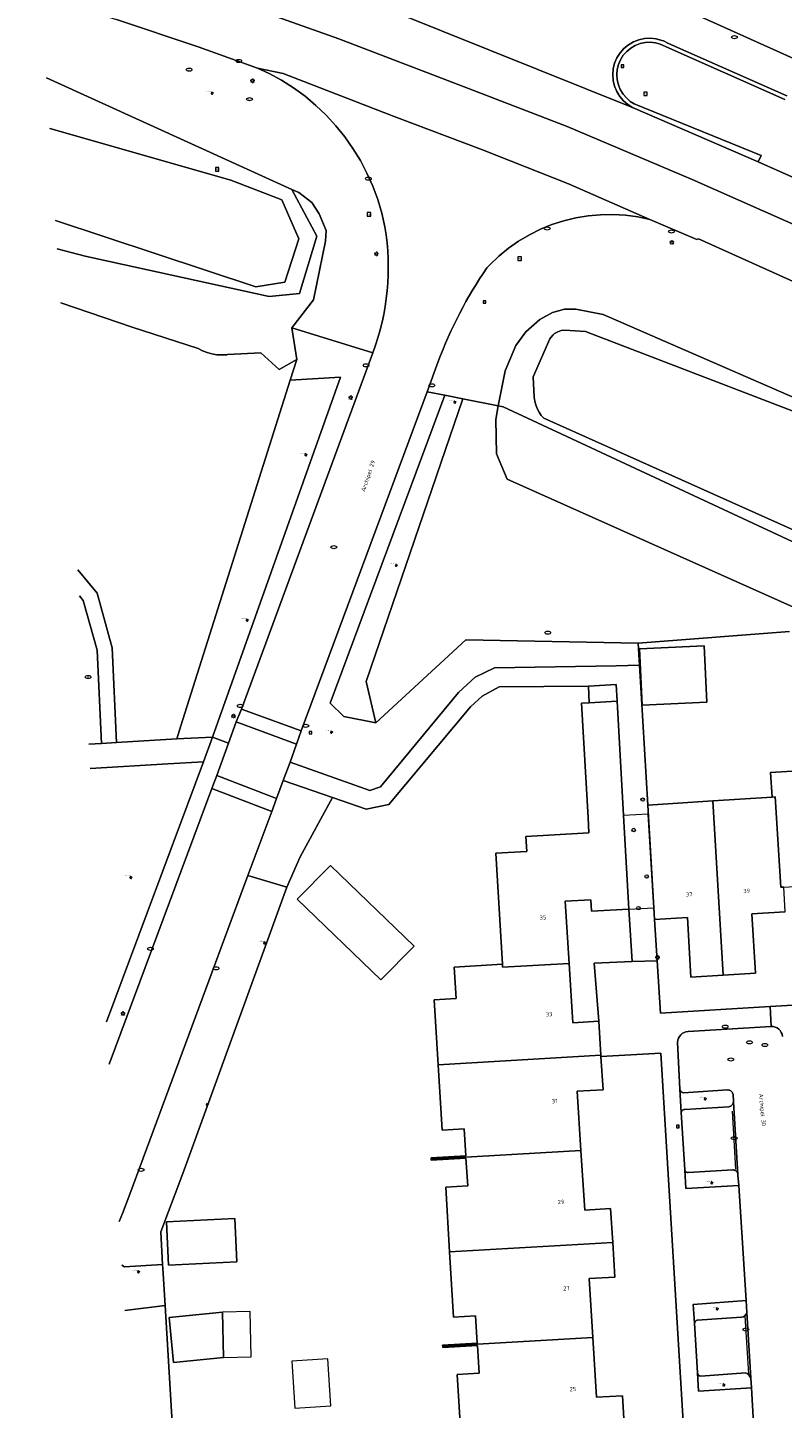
# Model space of a CAD drawing. Header units: metres. Extents: x 162098 to 162858, y 502351 to 503184.
# Tile 11 of 94: x 162127 to 162192, y 502534 to 502653. Entities that reach past the tile are written whole.
import ezdxf
from ezdxf.enums import TextEntityAlignment as Align

# ---------------------------------------------------------------- set-up
doc = ezdxf.new("R2010")
doc.units = ezdxf.units.M
doc.linetypes.add('RI-HWA-SO', pattern=[7.4, 5, -2.4])
for name, color, linetype, lineweight in [('B-PV-GK-BESCHOEIING-G', 252, 'GK-BESCHOEIING-SO', 13), ('B-PV-IE-MEUBILAIR-S', 252, 'Continuous', 13), ('B-PV-OG-BEBOUWING-GV', 7, 'Continuous', 18), ('B-PV-OG-BEBOUWING-T18', 7, 'Continuous', 18), ('B-PV-OG-BEBOUWING_LUIFEL-GV', 7, 'Continuous', 18), ('B-PV-OG-BEBOUWING_OVERBOUWING-GV', 7, 'Continuous', 18), ('B-PV-OG-TERREIN_BEGROEID-GV', 7, 'Continuous', 13), ('B-PV-OG-TERREIN_ERF-GV', 252, 'Continuous', 13), ('B-PV-OG-TOPOGRAFIE-T18', 7, 'Continuous', 18), ('B-PV-OG-WEG-GV', 252, 'Continuous', 13), ('B-PV-VH-GESLOTENVERHARDING_ASFALT-GV', 252, 'Continuous', 13), ('B-PV-VH-HALFVERHARDING-GV', 252, 'Continuous', 13), ('B-PV-VH-OPENVERHARDING_BETONSTRAATSTEEN-GV', 252, 'Continuous', 13), ('B-PV-VH-OPENVERHARDING_TEGEL-GV', 252, 'Continuous', 13)]:
    doc.layers.add(name, color=color, linetype=linetype, lineweight=lineweight)
for name, color, linetype, lineweight, true_color in [('B-PV-GR-BEPLANTING_CULTUUR_BOSPLANTSOEN-GV', 7, 'Continuous', 13, 0x99cc00), ('B-PV-GR-BEPLANTING_CULTUUR_HEESTERS-GV', 7, 'Continuous', 13, 0x99cc00), ('B-PV-GR-BEPLANTING_CULTUUR_ROOS-GV', 7, 'Continuous', 18, 0x99cc00), ('B-PV-GR-BOOM-S', 7, 'Continuous', 13, 0x4c9900), ('B-PV-OG-WATER_GRACHT-GV', 7, 'Continuous', 13, 0x007299), ('B-PV-RI-HWA_GOOT_MOLGOOT-G', 150, 'RI-HWA-SO', 18, 0x007fff)]:
    doc.layers.add(name, color=color, linetype=linetype, lineweight=lineweight, true_color=true_color)
doc.styles.add('NLCS-ISO', font='NLCS-ISO.ttf')
doc.styles.add('NLCS-ISO-M200-T18', font='NLCS-ISO.ttf', dxfattribs={"height": 1.8})
doc.linetypes.add('GK-BESCHOEIING-SO', pattern='A,18,-3,[1,NLCS.SHX,S=0.6,R=0,X=0,Y=0],-3', length=24)

# ---------------------------------------------------------------- blocks, each defined once
blk = doc.blocks.new('SIE-MEUBILAIR_BORD_VERKEER-SO')
blk.add_lwpolyline([(-0.5625, -0.5625), (0.5625, -0.5625), (0.5625, 0.5625), (-0.5625, 0.5625)], close=True)
at = {"style": 'NLCS-ISO'}
blk.add_text('vb', height=0.75, dxfattribs=at).set_placement((0, 0), align=Align.MIDDLE_CENTER)
blk = doc.blocks.new('SIE-MEUBILAIR_BORD_LOCATIEPAAL-SO')
blk.add_lwpolyline([(-0.75, -0.75), (0.75, -0.75), (0.75, 0.75), (-0.75, 0.75)], close=True)
at = {"style": 'NLCS-ISO'}
blk.add_text('lp', height=0.75, dxfattribs=at).set_placement((0.01, 0.12), align=Align.MIDDLE_CENTER)
blk = doc.blocks.new('SIE-MEUBILAIR_BORD_RECLAME-SO')
blk.add_lwpolyline([(-0.75, -0.75), (0.75, -0.75), (0.75, 0.75), (-0.75, 0.75)], close=True)
at = {"style": 'NLCS-ISO'}
blk.add_text('rb', height=0.75, dxfattribs=at).set_placement((0, 0), align=Align.MIDDLE_CENTER)
blk = doc.blocks.new('SIE-MEUBILAIR_PAAL_AFSLUITPAAL-SO')
blk.add_circle((0, 0), 0.75)
at = {"style": 'NLCS-ISO'}
blk.add_text('af', height=0.75, dxfattribs=at).set_placement((0, 0.05), align=Align.MIDDLE_CENTER)
blk = doc.blocks.new('SIE-MEUBILAIR_PAAL_LICHTMAST-SO')
for points in [[(-0.62, 0), (-1, 0)], [(-0.71, 0.71), (-0.44, 0.44)], [(0, 1), (0, 0.62)], [(0.44, 0.44), (0.71, 0.71)], [(1, 0), (0.62, 0)], [(-0.71, -0.71), (-0.44, -0.44)], [(0, -0.62), (0, -1)], [(0.44, -0.44), (0.71, -0.71)]]:
    blk.add_lwpolyline(points)
blk.add_circle((0, 0), 0.5)
blk = doc.blocks.new('SIE-MEUBILAIR_PUT_RIOOLPUT-SO')
blk.add_ellipse((0, 0), major_axis=(1.25, 0), ratio=0.54)
blk = doc.blocks.new('SIE-MEUBILAIR_PUT_KOLK-SO')
blk.add_ellipse((0, 0), major_axis=(1.25, 0), ratio=0.54)
blk = doc.blocks.new('SIE-MEUBILAIR_PUT_DRAINAGEPUT-SO')
blk.add_ellipse((0, 0), major_axis=(1.25, 0), ratio=0.54)
at = {"style": 'NLCS-ISO'}
blk.add_text('dr', height=0.75, dxfattribs=at).set_placement((0.03, 0), align=Align.MIDDLE_CENTER)
blk = doc.blocks.new('SIE-MEUBILAIR_PUT_BRANDKRAAN-SO')
blk.add_ellipse((0, 0), major_axis=(1.25, 0), ratio=0.54)
blk = doc.blocks.new('SIE-MEUBILAIR_PUT_WATERLEIDINGPUT-SO')
blk.add_ellipse((0, 0), major_axis=(1.25, 0), ratio=0.54)
at = {"style": 'NLCS-ISO'}
blk.add_text('wl', height=0.75, dxfattribs=at).set_placement((-0.14, 0), align=Align.MIDDLE_CENTER)
blk = doc.blocks.new('SGR-BOOM_GBKN-SO')
for centre, start, end in [((-0.25, -0.1), 67.12443, 157.12443), ((-0.1, 0.25), 157.12443, 247.12443), ((-0.1, 0.25), 337.12443, 157.12443), ((0.25, 0.1), 247.12443, 337.12443), ((-0.25, -0.1), 157.12443, 337.12443), ((0.1, -0.25), 157.12443, 337.12443), ((0.1, -0.25), 337.12443, 67.12443)]:
    blk.add_arc(centre, 0.188, start, end)
at = {"extrusion": (0, 0, -1)}
blk.add_arc((-0.25, 0.1), 0.188, 22.87557, 202.87557, dxfattribs=at)
at = {"style": 'NLCS-ISO'}
blk.add_attdef('SOORT', text='', height=0.35, dxfattribs=at).set_placement((0, 0.75), align=Align.MIDDLE_RIGHT)

msp = doc.modelspace()

# ---------------------------------------------------------------- linework, layer by layer
at = {"layer": 'B-PV-GK-BESCHOEIING-G'}
msp.add_lwpolyline([(162129.28, 502636.726), (162146.6, 502630.994), (162149.087, 502631.407), (162150.295, 502635.142), (162148.845, 502638.516), (162144.44, 502640.205), (162128.776, 502644.662)], dxfattribs=at)
at = {"layer": 'B-PV-GR-BEPLANTING_CULTUUR_BOSPLANTSOEN-GV'}
for points in [[(162129.732, 502629.619), (162135.902, 502627.524), (162141.603, 502625.657), (162141.984, 502625.463), (162142.384, 502625.31), (162142.797, 502625.199), (162143.22, 502625.132), (162143.647, 502625.11), (162144.074, 502625.132), (162144.135, 502625.139), (162147.009, 502625.287), (162148.603, 502623.856), (162150.13, 502624.713), (162149.708, 502627.447), (162151.565, 502629.872), (162152.61, 502634.945), (162152.657, 502635.87), (162152.065, 502637.293), (162151.425, 502638.289), (162150.293, 502639.152), (162149.709, 502639.386), (162151.867, 502635.38), (162150.356, 502630.431), (162147.752, 502630.145), (162131.85, 502633.634), (162129.435, 502634.287)], [(162131.197, 502606.558), (162132.867, 502604.541), (162134.188, 502599.822), (162134.563, 502591.644), (162139.771, 502591.975), (162140.121, 502593.082), (162149.567, 502622.932), (162150.13, 502624.713), (162148.603, 502623.856), (162147.009, 502625.287), (162144.135, 502625.139), (162144.074, 502625.132), (162143.647, 502625.11), (162143.22, 502625.132), (162142.797, 502625.199), (162142.384, 502625.31), (162141.984, 502625.463), (162141.603, 502625.657), (162135.902, 502627.524), (162129.732, 502629.619)], [(162269.713, 502569.077), (162168.319, 502614.397), (162167.391, 502616.562), (162167.315, 502619.538), (162167.543, 502620.721), (162164.464, 502621.33), (162156.128, 502596.914), (162156.963, 502593.351), (162164.736, 502600.514), (162179.62, 502600.23), (162192.691, 502601.219)], [(162132.154, 502591.509), (162133.246, 502591.57), (162132.878, 502599.612), (162131.673, 502603.916), (162131.34, 502604.319)]]:
    msp.add_lwpolyline(points, dxfattribs=at)
msp.add_lwpolyline([(162280.499, 502572.049), (162282.875, 502576.614), (162279.471, 502578.168), (162277.689, 502578.98), (162277.575, 502579.032), (162275.337, 502579.038), (162270.326, 502572.963), (162167.948, 502620.641), (162167.543, 502620.721), (162167.315, 502619.538), (162167.391, 502616.562), (162168.319, 502614.397), (162269.713, 502569.077), (162271.975, 502567.956), (162272.372, 502569.047), (162272.412, 502569.199), (162275.559, 502574.053), (162276.99, 502577.405), (162278.804, 502576.619), (162276.877, 502573.002), (162274.738, 502569.613)], close=True, dxfattribs=at)
at = {"layer": 'B-PV-GR-BEPLANTING_CULTUUR_HEESTERS-GV'}
for points in [[(162149.567, 502622.932), (162140.121, 502593.082), (162139.771, 502591.975), (162142.851, 502592.106), (162153.894, 502623.204)], [(162156.963, 502593.351), (162156.128, 502596.914), (162164.464, 502621.33), (162162.908, 502621.644), (162153.008, 502595.046), (162154.206, 502593.901)]]:
    msp.add_lwpolyline(points, close=True, dxfattribs=at)
for points in [[(162133.678, 502567.535), (162142.055, 502589.989), (162138.989, 502589.81), (162132.288, 502589.399)], [(162145.906, 502580.149), (162135.698, 502552.632), (162135.073, 502550.961), (162134.774, 502550.277)], [(162135.013, 502546.519), (162135.245, 502546.371), (162138.538, 502546.578), (162138.369, 502549.383), (162140.278, 502554.426), (162149.265, 502579.161), (162145.906, 502580.149)], [(162136.198, 502527.882), (162136.759, 502526.391), (162146.732, 502520.776), (162147.255, 502518.891), (162149.3, 502519.009), (162152.056, 502519.175), (162151.361, 502530.73), (162139.539, 502530.041), (162138.754, 502543.017), (162135.262, 502542.605)]]:
    msp.add_lwpolyline(points, dxfattribs=at)
at = {"layer": 'B-PV-GR-BEPLANTING_CULTUUR_ROOS-GV'}
for points in [[(162183.359, 502559.73), (162183.369, 502559.768), (162183.387, 502559.811), (162183.413, 502559.851), (162183.446, 502559.888), (162183.482, 502559.916), (162183.523, 502559.939), (162183.578, 502559.958), (162183.612, 502559.964), (162183.646, 502559.966), (162187.453, 502560.193), (162187.51, 502560.205), (162187.554, 502560.22), (162187.622, 502560.253), (162187.68, 502560.293), (162187.733, 502560.343), (162187.775, 502560.396), (162187.809, 502560.456), (162187.837, 502560.525), (162187.854, 502560.605), (162187.858, 502560.673), (162187.822, 502561.247), (162187.804, 502561.315), (162187.774, 502561.385), (162187.736, 502561.447), (162187.685, 502561.508), (162187.634, 502561.554), (162187.579, 502561.592), (162187.523, 502561.62), (162187.471, 502561.639), (162187.407, 502561.655), (162187.342, 502561.662), (162183.534, 502561.403), (162183.486, 502561.413), (162183.441, 502561.428), (162183.395, 502561.453), (162183.348, 502561.488), (162183.305, 502561.534), (162183.273, 502561.587), (162183.251, 502561.64), (162183.239, 502561.697), (162183.354, 502559.689)], [(162188.246, 502554.28), (162188.241, 502554.352), (162188.228, 502554.41), (162188.204, 502554.476), (162188.174, 502554.533), (162188.133, 502554.588), (162188.09, 502554.633), (162188.037, 502554.674), (162187.986, 502554.704), (162187.929, 502554.728), (162187.87, 502554.745), (162187.809, 502554.753), (162183.957, 502554.511), (162183.922, 502554.51), (162183.879, 502554.515), (162183.847, 502554.523), (162183.809, 502554.539), (162183.778, 502554.557), (162183.752, 502554.577), (162183.729, 502554.6), (162183.706, 502554.629), (162183.684, 502554.666), (162183.67, 502554.703), (162183.661, 502554.743), (162183.751, 502553.136), (162188.325, 502553.398)]]:
    msp.add_lwpolyline(points, close=True, dxfattribs=at)
for points in [[(162189.022, 502542.429), (162188.965, 502543.45), (162184.39, 502543.125), (162184.491, 502541.492)], [(162184.732, 502541.767), (162188.563, 502542.017)], [(162184.763, 502537.203), (162184.849, 502535.628), (162189.434, 502535.909), (162189.352, 502536.749)], [(162188.887, 502537.215), (162185.035, 502536.931)]]:
    msp.add_lwpolyline(points, dxfattribs=at)
for points in [[(162188.563, 502542.017, 0.3088704), (162189.022, 502542.429)], [(162184.491, 502541.492, -0.2945717), (162184.732, 502541.767)], [(162185.035, 502536.931, -0.3602941), (162184.763, 502537.203)], [(162189.352, 502536.749, 0.2889376), (162188.887, 502537.215)]]:
    msp.add_lwpolyline(points, format="xyb", dxfattribs=at)
at = {"layer": 'B-PV-OG-BEBOUWING-GV'}
for points in [[(162179.743, 502599.726), (162179.969, 502594.868), (162185.554, 502595.128), (162185.329, 502599.985)], [(162175.403, 502595.072), (162177.806, 502595.206), (162177.725, 502596.651), (162175.322, 502596.517)], [(162167.891, 502572.497), (162167.906, 502572.238), (162173.653, 502572.574), (162173.312, 502577.936), (162175.529, 502578.065), (162175.592, 502577.076), (162178.828, 502577.265), (162178.357, 502585.341), (162177.806, 502595.206), (162175.403, 502595.072), (162174.742, 502595.035), (162175.293, 502585.156), (162175.369, 502583.849), (162169.929, 502583.521), (162170.004, 502582.238), (162167.316, 502582.081)], [(162191.464, 502586.953), (162191.942, 502579.142), (162192.2, 502579.158), (162194.54, 502579.303), (162194.847, 502574.162), (162194.974, 502574.17), (162195.124, 502570.31), (162197.61, 502570.406), (162197.459, 502574.324), (162197.612, 502574.333), (162196.712, 502589.394), (162191.074, 502589.043), (162191.203, 502586.936)], [(162181.037, 502576.354), (162183.886, 502576.525), (162184.187, 502571.395), (162186.971, 502571.562), (162186.089, 502586.608), (162180.453, 502586.247), (162180.977, 502577.373)], [(162192.2, 502579.158), (162191.942, 502579.142), (162191.464, 502586.953), (162191.203, 502586.936), (162186.089, 502586.608), (162186.971, 502571.562), (162189.757, 502571.729), (162189.456, 502576.859), (162192.33, 502577.032)], [(162160.276, 502574.065), (162153.042, 502581.022), (162150.154, 502578.116), (162157.391, 502571.143)], [(162162.008, 502569.419), (162162.35, 502563.824), (162176.401, 502564.643), (162176.215, 502567.576), (162173.979, 502567.445), (162173.653, 502572.574), (162167.906, 502572.238), (162167.891, 502572.497), (162163.739, 502572.254), (162163.906, 502569.535)], [(162164.592, 502558.296), (162164.736, 502555.95), (162161.741, 502555.776), (162161.747, 502555.675), (162174.679, 502556.428), (162174.355, 502561.527), (162176.591, 502561.658), (162176.407, 502564.542), (162176.401, 502564.643), (162162.35, 502563.824), (162162.695, 502558.18)], [(162177.428, 502548.475), (162177.242, 502551.408), (162175.006, 502551.277), (162174.679, 502556.428), (162161.747, 502555.675), (162161.753, 502555.577), (162164.747, 502555.751), (162164.894, 502553.355), (162162.997, 502553.239), (162163.338, 502547.655)], [(162144.763, 502550.53), (162138.884, 502550.263), (162139.053, 502546.527), (162144.933, 502546.794)], [(162177.618, 502545.48), (162177.428, 502548.475), (162163.338, 502547.655), (162163.682, 502542.03), (162165.579, 502542.146), (162165.724, 502539.78), (162162.73, 502539.606), (162162.736, 502539.506), (162175.705, 502540.261), (162175.382, 502545.349)], [(162139.092, 502541.982), (162139.482, 502538.096), (162143.797, 502538.53), (162143.7, 502542.445)], [(162178.455, 502532.308), (162178.268, 502535.241), (162176.033, 502535.11), (162175.705, 502540.261), (162162.736, 502539.506), (162162.742, 502539.407), (162165.736, 502539.581), (162165.882, 502537.195), (162163.984, 502537.079), (162164.326, 502531.485)]]:
    msp.add_lwpolyline(points, close=True, dxfattribs=at)
at = {"layer": 'B-PV-OG-BEBOUWING_LUIFEL-GV'}
for points in [[(162180.5, 502585.459), (162178.357, 502585.341)], [(162178.357, 502585.341), (162178.828, 502577.265)], [(162180.977, 502577.373), (162180.5, 502585.459)], [(162178.828, 502577.265), (162180.977, 502577.373)]]:
    msp.add_lwpolyline(points, dxfattribs=at)
msp.add_lwpolyline([(162143.7, 502542.445), (162143.797, 502538.53), (162146.189, 502538.589), (162146.092, 502542.505)], close=True, dxfattribs=at)
at = {"layer": 'B-PV-OG-BEBOUWING_OVERBOUWING-GV'}
msp.add_lwpolyline([(162149.693, 502538.221), (162149.963, 502534.158), (162153.073, 502534.364), (162152.804, 502538.427)], close=True, dxfattribs=at)
at = {"layer": 'B-PV-OG-TERREIN_BEGROEID-GV'}
for points in [[(162180.225, 502652.087), (162179.788, 502651.993), (162179.371, 502651.831)], [(162181.116, 502652.062), (162180.671, 502652.11), (162180.225, 502652.087)], [(162181.525, 502651.951), (162181.116, 502652.062)], [(162192.29, 502647.163), (162181.525, 502651.951)], [(162179.371, 502651.831), (162178.985, 502651.605), (162178.64, 502651.321), (162178.344, 502650.986), (162178.105, 502650.608), (162177.928, 502650.197)], [(162177.928, 502650.197), (162177.818, 502649.764), (162177.779, 502649.318), (162177.811, 502648.873)], [(162129.435, 502634.287), (162131.85, 502633.634), (162147.752, 502630.145), (162150.356, 502630.431), (162151.867, 502635.38), (162149.709, 502639.386), (162128.497, 502649.037)], [(162177.811, 502648.873), (162177.913, 502648.437), (162178.082, 502648.024)], [(162178.082, 502648.024), (162178.316, 502647.641)], [(162178.316, 502647.641), (162178.606, 502647.301)], [(162178.606, 502647.301), (162178.947, 502647.011)], [(162178.947, 502647.011), (162179.277, 502646.807)], [(162179.277, 502646.807), (162190.247, 502642.329)], [(162128.776, 502644.662), (162144.44, 502640.205), (162148.845, 502638.516), (162150.295, 502635.142), (162149.087, 502631.407), (162146.6, 502630.994), (162129.28, 502636.726)], [(162190.247, 502642.329), (162189.998, 502641.788)], [(162189.998, 502641.788), (162207.607, 502633.952), (162237.71, 502620.261)], [(162199.614, 502618.592), (162176.602, 502628.598), (162174.246, 502629.056), (162173.27, 502629.056), (162172.223, 502628.768), (162171.131, 502628.166), (162169.906, 502627.113), (162169.046, 502625.939), (162168.124, 502623.726), (162167.543, 502620.721), (162167.948, 502620.641), (162270.326, 502572.963)], [(162220.729, 502597.594), (162171.466, 502619.64), (162171.254, 502619.895), (162171.065, 502620.177), (162170.906, 502620.478), (162170.78, 502620.794), (162170.687, 502621.121), (162170.629, 502621.456), (162170.557, 502623.218), (162171.984, 502626.494), (162172.071, 502626.626), (162172.282, 502626.86), (162172.405, 502626.959), (162172.679, 502627.115), (162172.979, 502627.211), (162173.293, 502627.243), (162175.07, 502627.14), (162193.317, 502620.139)], [(162135.262, 502542.605), (162138.754, 502543.017), (162138.561, 502546.212), (162138.538, 502546.578), (162135.245, 502546.371), (162135.013, 502546.519)]]:
    msp.add_lwpolyline(points, dxfattribs=at)
for points in [[(162149.708, 502627.447), (162150.13, 502624.713), (162149.567, 502622.932), (162153.894, 502623.204), (162142.851, 502592.106), (162144.241, 502591.591), (162144.904, 502593.418), (162145.34, 502594.527), (162156.696, 502625.29)], [(162154.206, 502593.901), (162153.008, 502595.046), (162162.908, 502621.644), (162161.386, 502621.939), (162150.513, 502592.645), (162150.114, 502591.512), (162149.545, 502589.956), (162156.443, 502587.512), (162157.365, 502587.808), (162164.092, 502595.968), (162165.55, 502597.295), (162167.216, 502598.099), (162177.723, 502598.258), (162179.732, 502598.338), (162179.62, 502600.23), (162164.736, 502600.514), (162156.963, 502593.351)], [(162149.265, 502579.161), (162150.433, 502581.769), (162153.207, 502586.895), (162148.965, 502588.371), (162148.389, 502586.797), (162147.965, 502585.699), (162145.906, 502580.149)]]:
    msp.add_lwpolyline(points, close=True, dxfattribs=at)
at = {"layer": 'B-PV-OG-TERREIN_ERF-GV'}
for points in [[(162192.691, 502601.219), (162179.62, 502600.23), (162179.732, 502598.338), (162180.453, 502586.247), (162186.089, 502586.608), (162191.203, 502586.936), (162191.074, 502589.043), (162196.712, 502589.394)], [(162164.326, 502531.485), (162163.984, 502537.079), (162165.882, 502537.195), (162165.736, 502539.581), (162162.742, 502539.407), (162162.736, 502539.506), (162162.73, 502539.606), (162165.724, 502539.78), (162165.579, 502542.146), (162163.682, 502542.03), (162163.338, 502547.655), (162162.997, 502553.239), (162164.894, 502553.355), (162164.747, 502555.751), (162161.753, 502555.577), (162161.747, 502555.675), (162161.741, 502555.776), (162164.736, 502555.95), (162164.592, 502558.296), (162162.695, 502558.18), (162162.35, 502563.824), (162162.008, 502569.419), (162163.906, 502569.535), (162163.739, 502572.254), (162167.891, 502572.497), (162167.316, 502582.081), (162170.004, 502582.238), (162169.929, 502583.521), (162175.369, 502583.849), (162175.293, 502585.156), (162174.742, 502595.035), (162175.403, 502595.072), (162175.322, 502596.517), (162167.618, 502596.439), (162166.144, 502595.65), (162165.128, 502594.733), (162158.074, 502586.301), (162156.126, 502585.879), (162153.207, 502586.895), (162150.433, 502581.769), (162149.265, 502579.161), (162140.278, 502554.426), (162138.369, 502549.383), (162138.538, 502546.578), (162138.561, 502546.212), (162138.754, 502543.017), (162139.539, 502530.041)], [(162175.592, 502577.076), (162175.529, 502578.065), (162173.312, 502577.936), (162173.653, 502572.574)], [(162178.828, 502577.265), (162175.592, 502577.076)], [(162176.215, 502567.576), (162175.838, 502572.595), (162179.112, 502572.739), (162178.828, 502577.265)], [(162192.33, 502577.032), (162189.456, 502576.859), (162189.757, 502571.729), (162186.971, 502571.562), (162184.187, 502571.395), (162183.886, 502576.525), (162181.037, 502576.354), (162181.264, 502572.785), (162181.55, 502568.277), (162191.035, 502568.846), (162200.281, 502569.4)], [(162173.653, 502572.574), (162173.979, 502567.445)], [(162173.979, 502567.445), (162176.215, 502567.576)], [(162184.249, 502521.117), (162181.579, 502564.83), (162176.407, 502564.542), (162176.591, 502561.658), (162174.355, 502561.527), (162174.679, 502556.428), (162175.006, 502551.277), (162177.242, 502551.408), (162177.428, 502548.475), (162177.618, 502545.48), (162175.382, 502545.349), (162175.705, 502540.261), (162176.033, 502535.11), (162178.268, 502535.241), (162178.455, 502532.308)]]:
    msp.add_lwpolyline(points, dxfattribs=at)
for points in [[(162179.743, 502599.726), (162185.329, 502599.985), (162185.554, 502595.128), (162179.969, 502594.868)], [(162160.276, 502574.065), (162157.391, 502571.143), (162150.154, 502578.116), (162153.042, 502581.022)], [(162144.763, 502550.53), (162144.933, 502546.794), (162139.053, 502546.527), (162138.884, 502550.263)], [(162139.092, 502541.982), (162143.7, 502542.445), (162143.797, 502538.53), (162139.482, 502538.096)]]:
    msp.add_lwpolyline(points, close=True, dxfattribs=at)
at = {"layer": 'B-PV-OG-WATER_GRACHT-GV'}
for points in [[(162129.28, 502636.726), (162146.6, 502630.994), (162149.087, 502631.407), (162150.295, 502635.142), (162148.845, 502638.516), (162144.44, 502640.205), (162128.776, 502644.662)], [(162193.317, 502620.139), (162175.07, 502627.14), (162173.293, 502627.243), (162172.979, 502627.211), (162172.679, 502627.115), (162172.405, 502626.959), (162172.282, 502626.86), (162172.071, 502626.626), (162171.984, 502626.494), (162170.557, 502623.218), (162170.629, 502621.456), (162170.687, 502621.121), (162170.78, 502620.794), (162170.906, 502620.478), (162171.065, 502620.177), (162171.254, 502619.895), (162171.466, 502619.64), (162220.729, 502597.594)]]:
    msp.add_lwpolyline(points, dxfattribs=at)
at = {"layer": 'B-PV-OG-WEG-GV'}
for points in [[(162157.741, 502636.164), (162157.469, 502637.361), (162157.119, 502638.539), (162156.694, 502639.691), (162156.194, 502640.813), (162155.623, 502641.9), (162154.982, 502642.947), (162154.274, 502643.951), (162153.503, 502644.906), (162152.67, 502645.809), (162151.781, 502646.656), (162150.839, 502647.444), (162149.847, 502648.168), (162148.81, 502648.826), (162147.733, 502649.415), (162146.747, 502649.879), (162141.6, 502651.727), (162134.545, 502654.067)], [(162128.497, 502649.037), (162149.709, 502639.386), (162150.293, 502639.152), (162151.425, 502638.289), (162152.065, 502637.293), (162152.657, 502635.87), (162152.61, 502634.945), (162151.565, 502629.872), (162149.708, 502627.447), (162156.696, 502625.29)], [(162235.172, 502612.49), (162184.846, 502635.142), (162184.697, 502635.09), (162180.639, 502636.802), (162179.584, 502637.026), (162178.52, 502637.17), (162177.448, 502637.235), (162176.375, 502637.22), (162175.305, 502637.125), (162174.245, 502636.951), (162173.201, 502636.698), (162172.179, 502636.368), (162171.185, 502635.964), (162170.223, 502635.486), (162169.299, 502634.938), (162168.419, 502634.323), (162167.587, 502633.644), (162166.808, 502632.905), (162166.547, 502632.631)], [(162162.351, 502624.539), (162161.386, 502621.939), (162162.908, 502621.644), (162164.464, 502621.33), (162167.543, 502620.721), (162168.124, 502623.726), (162169.046, 502625.939), (162169.906, 502627.113), (162171.131, 502628.166), (162172.223, 502628.768), (162173.27, 502629.056), (162174.246, 502629.056), (162176.602, 502628.598), (162199.614, 502618.592)]]:
    msp.add_lwpolyline(points, dxfattribs=at)
for points in [[(162156.696, 502625.29, 0.1321492), (162157.741, 502636.164)], [(162166.547, 502632.631, 0.0598641), (162162.351, 502624.539)]]:
    msp.add_lwpolyline(points, format="xyb", dxfattribs=at)
at = {"layer": 'B-PV-RI-HWA_GOOT_MOLGOOT-G'}
for points in [[(162188.077, 502554.812), (162187.738, 502560.21)], [(162189.199, 502537.134), (162188.876, 502542.158)]]:
    msp.add_lwpolyline(points, dxfattribs=at)
at = {"layer": 'B-PV-VH-GESLOTENVERHARDING_ASFALT-GV'}
for points in [[(162126.867, 502674.688), (162130.563, 502673.661), (162139.447, 502671.102), (162145.408, 502669.226), (162146.188, 502668.962), (162146.782, 502668.76), (162149.474, 502667.846), (162151.736, 502667.078), (162157.386, 502665.074), (162160.876, 502663.796), (162161.419, 502663.616), (162168.33, 502661.067), (162183.899, 502654.826), (162246.845, 502626.541), (162272.547, 502614.998), (162280.199, 502611.297), (162303.437, 502600.755)], [(162207.607, 502633.952), (162189.998, 502641.788), (162179.132, 502646.486), (162158.547, 502654.727), (162157.964, 502654.912), (162148.46, 502658.452), (162146.675, 502659.05), (162142.811, 502660.344), (162137.741, 502661.955), (162131.729, 502663.83), (162127.477, 502665.086)], [(162127.73, 502661.108), (162131.225, 502660.127), (162143.035, 502656.235), (162153.772, 502652.41), (162164.979, 502648.115), (162173.502, 502644.827), (162184.306, 502640.264), (162196.385, 502634.895), (162220.946, 502623.756), (162254.499, 502608.59), (162295.904, 502590.001), (162321.874, 502578.19), (162367.663, 502557.476), (162368.945, 502560.441), (162308.264, 502587.988), (162266.994, 502606.711), (162252.549, 502613.17), (162249.492, 502614.902), (162237.71, 502620.261), (162207.607, 502633.952)], [(162220.946, 502623.756), (162196.385, 502634.895), (162184.306, 502640.264), (162173.502, 502644.827), (162164.979, 502648.115), (162153.772, 502652.41), (162143.035, 502656.235), (162131.225, 502660.127), (162127.73, 502661.108)], [(162128.049, 502656.087), (162134.545, 502654.067), (162141.6, 502651.727), (162146.747, 502649.879), (162148.953, 502649.403), (162158.55, 502645.712), (162166.166, 502642.826), (162173.615, 502639.874), (162180.639, 502636.802), (162184.697, 502635.09), (162184.846, 502635.142), (162235.172, 502612.49), (162240.275, 502610.216), (162296.237, 502584.962), (162296.53, 502584.827), (162300.817, 502582.851)], [(162158.547, 502654.727), (162179.132, 502646.486), (162178.741, 502646.727), (162178.358, 502647.053), (162178.032, 502647.435), (162177.769, 502647.865), (162177.579, 502648.33), (162177.464, 502648.82), (162177.428, 502649.321), (162177.472, 502649.822), (162177.595, 502650.31), (162177.794, 502650.772), (162178.063, 502651.197), (162178.396, 502651.574), (162178.784, 502651.893), (162179.218, 502652.147), (162179.687, 502652.329), (162180.179, 502652.435), (162180.681, 502652.461), (162181.181, 502652.407), (162181.667, 502652.275), (162181.803, 502652.222), (162182.252, 502651.994), (162192.467, 502647.48)], [(162246.845, 502626.541), (162183.899, 502654.826)], [(162175.305, 502637.125), (162176.375, 502637.22), (162177.448, 502637.235), (162178.52, 502637.17), (162179.584, 502637.026), (162180.639, 502636.802), (162173.615, 502639.874), (162166.166, 502642.826), (162158.55, 502645.712), (162148.953, 502649.403), (162146.747, 502649.879), (162147.733, 502649.415), (162148.81, 502648.826), (162149.847, 502648.168), (162150.839, 502647.444), (162151.781, 502646.656), (162152.67, 502645.809), (162153.503, 502644.906), (162154.274, 502643.951), (162154.982, 502642.947), (162155.623, 502641.9), (162156.194, 502640.813), (162156.694, 502639.691), (162157.119, 502638.539), (162157.469, 502637.361), (162157.741, 502636.164)], [(162166.547, 502632.631), (162166.808, 502632.905), (162167.587, 502633.644), (162168.419, 502634.323), (162169.299, 502634.938), (162170.223, 502635.486), (162171.185, 502635.964), (162172.179, 502636.368), (162173.201, 502636.698), (162174.245, 502636.951), (162175.305, 502637.125)], [(162156.696, 502625.29), (162145.34, 502594.527), (162150.513, 502592.645), (162161.386, 502621.939), (162162.351, 502624.539)], [(162134.774, 502550.277), (162135.073, 502550.961), (162135.698, 502552.632), (162145.906, 502580.149), (162147.965, 502585.699), (162142.789, 502587.683), (162133.91, 502563.87)]]:
    msp.add_lwpolyline(points, dxfattribs=at)
for points in [[(162157.741, 502636.164, -0.1321492), (162156.696, 502625.29)], [(162162.351, 502624.539, -0.0598641), (162166.547, 502632.631)]]:
    msp.add_lwpolyline(points, format="xyb", dxfattribs=at)
at = {"layer": 'B-PV-VH-HALFVERHARDING-GV'}
msp.add_lwpolyline([(162131.34, 502604.319), (162131.673, 502603.916), (162132.878, 502599.612), (162133.246, 502591.57), (162134.563, 502591.644), (162134.188, 502599.822), (162132.867, 502604.541), (162131.197, 502606.558)], dxfattribs=at)
at = {"layer": 'B-PV-VH-OPENVERHARDING_BETONSTRAATSTEEN-GV'}
for points in [[(162192.467, 502647.48), (162182.252, 502651.994), (162181.803, 502652.222), (162181.667, 502652.275), (162181.181, 502652.407), (162180.681, 502652.461), (162180.179, 502652.435), (162179.687, 502652.329), (162179.218, 502652.147), (162178.784, 502651.893), (162178.396, 502651.574), (162178.063, 502651.197), (162177.794, 502650.772), (162177.595, 502650.31), (162177.472, 502649.822), (162177.428, 502649.321), (162177.464, 502648.82), (162177.579, 502648.33), (162177.769, 502647.865), (162178.032, 502647.435), (162178.358, 502647.053), (162178.741, 502646.727), (162179.132, 502646.486), (162189.998, 502641.788), (162190.247, 502642.329), (162179.277, 502646.807), (162178.947, 502647.011), (162178.606, 502647.301), (162178.316, 502647.641), (162178.082, 502648.024), (162177.913, 502648.437), (162177.811, 502648.873), (162177.779, 502649.318), (162177.818, 502649.764), (162177.928, 502650.197), (162178.105, 502650.608), (162178.344, 502650.986), (162178.64, 502651.321), (162178.985, 502651.605), (162179.371, 502651.831), (162179.788, 502651.993), (162180.225, 502652.087), (162180.671, 502652.11), (162181.116, 502652.062), (162181.525, 502651.951), (162192.29, 502647.163)], [(162144.904, 502593.418), (162144.241, 502591.591)], [(162150.114, 502591.512), (162144.904, 502593.418)], [(162144.241, 502591.591), (162143.221, 502588.784)], [(162149.545, 502589.956), (162150.114, 502591.512)], [(162148.965, 502588.371), (162149.545, 502589.956)], [(162143.221, 502588.784), (162148.389, 502586.797)], [(162148.389, 502586.797), (162148.965, 502588.371)], [(162191.12, 502567.123), (162183.936, 502566.687)], [(162183.035, 502565.777), (162183.239, 502561.697), (162183.251, 502561.64), (162183.273, 502561.587), (162183.305, 502561.534), (162183.348, 502561.488), (162183.395, 502561.453), (162183.441, 502561.428), (162183.486, 502561.413), (162183.534, 502561.403), (162187.342, 502561.662), (162187.407, 502561.655), (162187.471, 502561.639), (162187.523, 502561.62), (162187.579, 502561.592), (162187.634, 502561.554), (162187.685, 502561.508), (162187.736, 502561.447), (162187.774, 502561.385), (162187.804, 502561.315), (162187.822, 502561.247), (162187.858, 502560.673), (162187.854, 502560.605), (162188.241, 502554.352), (162188.246, 502554.28), (162188.325, 502553.398), (162188.965, 502543.45), (162189.022, 502542.429), (162189.352, 502536.749), (162189.434, 502535.909), (162189.92, 502527.282)], [(162187.854, 502560.605), (162187.837, 502560.525), (162187.809, 502560.456), (162187.775, 502560.396), (162187.733, 502560.343), (162187.68, 502560.293), (162187.622, 502560.253), (162187.554, 502560.22), (162187.51, 502560.205), (162187.453, 502560.193), (162183.646, 502559.966), (162183.612, 502559.964), (162183.578, 502559.958), (162183.523, 502559.939), (162183.482, 502559.916), (162183.446, 502559.888), (162183.413, 502559.851), (162183.387, 502559.811), (162183.369, 502559.768), (162183.359, 502559.73), (162183.354, 502559.689)], [(162188.241, 502554.352), (162187.854, 502560.605)], [(162183.354, 502559.689), (162183.661, 502554.743)], [(162183.661, 502554.743), (162183.67, 502554.703), (162183.684, 502554.666)], [(162183.684, 502554.666), (162183.706, 502554.629)], [(162183.706, 502554.629), (162183.729, 502554.6)], [(162183.729, 502554.6), (162183.752, 502554.577)], [(162183.752, 502554.577), (162183.778, 502554.557), (162183.809, 502554.539), (162183.847, 502554.523), (162183.879, 502554.515), (162183.922, 502554.51)], [(162183.922, 502554.51), (162183.957, 502554.511), (162187.809, 502554.753), (162187.87, 502554.745), (162187.929, 502554.728)], [(162187.929, 502554.728), (162187.986, 502554.704), (162188.037, 502554.674)], [(162188.037, 502554.674), (162188.09, 502554.633)], [(162188.09, 502554.633), (162188.133, 502554.588)], [(162188.133, 502554.588), (162188.174, 502554.533), (162188.204, 502554.476), (162188.228, 502554.41), (162188.241, 502554.352)], [(162189.352, 502536.749), (162189.022, 502542.429)], [(162184.491, 502541.492), (162184.763, 502537.203)], [(162188.563, 502542.017), (162184.732, 502541.767)], [(162185.035, 502536.931), (162188.887, 502537.215)]]:
    msp.add_lwpolyline(points, dxfattribs=at)
for points in [[(162150.513, 502592.645), (162145.34, 502594.527), (162144.904, 502593.418), (162150.114, 502591.512)], [(162148.389, 502586.797), (162143.221, 502588.784), (162142.789, 502587.683), (162147.965, 502585.699)]]:
    msp.add_lwpolyline(points, close=True, dxfattribs=at)
for points in [[(162183.936, 502566.687, 0.3859733), (162183.035, 502565.777)], [(162192.09, 502566.266, 0.405555), (162191.12, 502567.123)], [(162189.022, 502542.429, -0.3088704), (162188.563, 502542.017)], [(162184.732, 502541.767, 0.2945717), (162184.491, 502541.492)], [(162184.763, 502537.203, 0.3602941), (162185.035, 502536.931)], [(162188.887, 502537.215, -0.2889376), (162189.352, 502536.749)]]:
    msp.add_lwpolyline(points, format="xyb", dxfattribs=at)
at = {"layer": 'B-PV-VH-OPENVERHARDING_TEGEL-GV'}
msp.add_lwpolyline([(162180.453, 502586.247), (162179.732, 502598.338), (162177.723, 502598.258), (162167.216, 502598.099), (162165.55, 502597.295), (162164.092, 502595.968), (162157.365, 502587.808), (162156.443, 502587.512), (162149.545, 502589.956), (162148.965, 502588.371), (162153.207, 502586.895), (162156.126, 502585.879), (162158.074, 502586.301), (162165.128, 502594.733), (162166.144, 502595.65), (162167.618, 502596.439), (162175.322, 502596.517), (162177.725, 502596.651), (162177.806, 502595.206), (162178.357, 502585.341), (162178.828, 502577.265), (162179.112, 502572.739), (162181.264, 502572.785), (162181.037, 502576.354), (162180.977, 502577.373)], close=True, dxfattribs=at)
for points in [[(162142.851, 502592.106), (162139.771, 502591.975), (162134.563, 502591.644), (162133.246, 502591.57), (162132.154, 502591.509)], [(162132.288, 502589.399), (162138.989, 502589.81), (162142.055, 502589.989), (162142.851, 502592.106)], [(162133.91, 502563.87), (162142.789, 502587.683), (162143.221, 502588.784), (162144.241, 502591.591), (162142.851, 502592.106), (162142.055, 502589.989), (162133.678, 502567.535)], [(162183.936, 502566.687), (162191.12, 502567.123), (162191.035, 502568.846), (162181.55, 502568.277), (162181.264, 502572.785), (162179.112, 502572.739), (162175.838, 502572.595), (162176.215, 502567.576), (162176.401, 502564.643), (162176.407, 502564.542), (162181.579, 502564.83), (162184.249, 502521.117), (162185.734, 502521.184), (162185.569, 502524.398), (162185.434, 502526.295)], [(162200.516, 502565.564), (162200.415, 502567.341), (162200.281, 502569.4), (162191.035, 502568.846), (162191.12, 502567.123)], [(162188.325, 502553.398), (162183.751, 502553.136), (162183.661, 502554.743), (162183.354, 502559.689), (162183.239, 502561.697), (162183.035, 502565.777)], [(162189.92, 502527.282), (162189.434, 502535.909), (162184.849, 502535.628), (162184.763, 502537.203), (162184.491, 502541.492), (162184.39, 502543.125), (162188.965, 502543.45), (162188.325, 502553.398)]]:
    msp.add_lwpolyline(points, dxfattribs=at)
for points in [[(162183.035, 502565.777, -0.3859733), (162183.936, 502566.687)], [(162191.12, 502567.123, -0.405555), (162192.09, 502566.266)]]:
    msp.add_lwpolyline(points, format="xyb", dxfattribs=at)

# ---------------------------------------------------------------- block references
at = {"layer": 'B-PV-GR-BOOM-S', "xscale": 0.2, "yscale": 0.2, "zscale": 0.2}
for p in [(162142.807, 502647.723), (162163.778, 502621.04), (162150.912, 502616.486), (162158.729, 502606.941), (162145.834, 502602.212), (162153.115, 502592.528), (162135.793, 502579.992), (162147.332, 502574.341), (162142.375, 502560.374), (162185.416, 502560.876), (162185.982, 502553.634), (162136.447, 502545.94), (162186.45, 502542.736), (162187.029, 502536.16)]:
    msp.add_blockref('SGR-BOOM_GBKN-SO', p, dxfattribs=at).add_auto_attribs({'SOORT': '****%%c***m'})
at = {"layer": 'B-PV-IE-MEUBILAIR-S', "xscale": 0.2, "yscale": 0.2, "zscale": 0.2}
for name, p in [('SIE-MEUBILAIR_PUT_KOLK-SO', (162187.942, 502652.552)), ('SIE-MEUBILAIR_PUT_WATERLEIDINGPUT-SO', (162140.833, 502649.744)), ('SIE-MEUBILAIR_PUT_KOLK-SO', (162145.114, 502650.499)), ('SIE-MEUBILAIR_BORD_VERKEER-SO', (162178.284, 502650.059)), ('SIE-MEUBILAIR_PAAL_LICHTMAST-SO', (162146.294, 502648.793)), ('SIE-MEUBILAIR_PUT_WATERLEIDINGPUT-SO', (162146.04, 502647.199)), ('SIE-MEUBILAIR_BORD_RECLAME-SO', (162180.261, 502647.662)), ('SIE-MEUBILAIR_BORD_LOCATIEPAAL-SO', (162143.253, 502641.135)), ('SIE-MEUBILAIR_PUT_KOLK-SO', (162156.312, 502640.326)), ('SIE-MEUBILAIR_BORD_RECLAME-SO', (162156.367, 502637.25)), ('SIE-MEUBILAIR_PUT_KOLK-SO', (162171.765, 502636.032)), ('SIE-MEUBILAIR_PUT_KOLK-SO', (162182.508, 502635.767)), ('SIE-MEUBILAIR_PAAL_LICHTMAST-SO', (162182.543, 502634.837)), ('SIE-MEUBILAIR_PAAL_LICHTMAST-SO', (162157.003, 502633.83)), ('SIE-MEUBILAIR_BORD_RECLAME-SO', (162169.383, 502633.422)), ('SIE-MEUBILAIR_BORD_VERKEER-SO', (162166.347, 502629.682)), ('SIE-MEUBILAIR_PUT_KOLK-SO', (162156.112, 502624.212)), ('SIE-MEUBILAIR_PUT_KOLK-SO', (162161.801, 502622.483)), ('SIE-MEUBILAIR_PAAL_LICHTMAST-SO', (162154.784, 502621.438)), ('SIE-MEUBILAIR_PUT_RIOOLPUT-SO', (162153.327, 502608.518)), ('SIE-MEUBILAIR_PUT_RIOOLPUT-SO', (162171.812, 502601.134)), ('SIE-MEUBILAIR_PUT_DRAINAGEPUT-SO', (162132.104, 502597.299)), ('SIE-MEUBILAIR_PUT_KOLK-SO', (162145.242, 502594.807)), ('SIE-MEUBILAIR_PAAL_LICHTMAST-SO', (162144.653, 502593.933)), ('SIE-MEUBILAIR_PUT_KOLK-SO', (162150.905, 502593.085)), ('SIE-MEUBILAIR_BORD_VERKEER-SO', (162151.308, 502592.494)), ('SIE-MEUBILAIR_PAAL_AFSLUITPAAL-SO', (162180.019, 502586.716)), ('SIE-MEUBILAIR_PAAL_AFSLUITPAAL-SO', (162179.243, 502584.087)), ('SIE-MEUBILAIR_PAAL_AFSLUITPAAL-SO', (162180.361, 502580.078)), ('SIE-MEUBILAIR_PAAL_AFSLUITPAAL-SO', (162179.655, 502577.344)), ('SIE-MEUBILAIR_PUT_KOLK-SO', (162137.479, 502573.827)), ('SIE-MEUBILAIR_PAAL_LICHTMAST-SO', (162181.306, 502573.072)), ('SIE-MEUBILAIR_PUT_KOLK-SO', (162143.159, 502572.146)), ('SIE-MEUBILAIR_PAAL_LICHTMAST-SO', (162135.111, 502568.238)), ('SIE-MEUBILAIR_PUT_KOLK-SO', (162187.158, 502567.109)), ('SIE-MEUBILAIR_PUT_RIOOLPUT-SO', (162189.249, 502565.752)), ('SIE-MEUBILAIR_PUT_BRANDKRAAN-SO', (162190.578, 502565.527)), ('SIE-MEUBILAIR_PUT_RIOOLPUT-SO', (162187.633, 502564.271)), ('SIE-MEUBILAIR_BORD_VERKEER-SO', (162183.057, 502558.494)), ('SIE-MEUBILAIR_PUT_KOLK-SO', (162187.925, 502557.476)), ('SIE-MEUBILAIR_PUT_KOLK-SO', (162136.674, 502554.748)), ('SIE-MEUBILAIR_PUT_KOLK-SO', (162188.941, 502540.963))]:
    msp.add_blockref(name, p, dxfattribs=at)

# ---------------------------------------------------------------- texts
at = {"layer": 'B-PV-OG-BEBOUWING-T18', "style": 'NLCS-ISO-M200-T18'}
for s, rotation, p in [('37', 3.7, (162184.029, 502578.537)), ('39', 3.7, (162189.001, 502578.835)), ('35', 3.3, (162171.397, 502576.532)), ('33', 3.3, (162171.928, 502568.183)), ('31', 3.3, (162172.405, 502560.678)), ('29', 3.3, (162172.958, 502551.977)), ('27', 3.3, (162173.431, 502544.511)), ('25', 3.3, (162173.984, 502535.812))]:
    msp.add_text(s, height=0.36, rotation=rotation, dxfattribs=at).set_placement(p, align=Align.MIDDLE)
at = {"layer": 'B-PV-OG-TOPOGRAFIE-T18', "style": 'NLCS-ISO-M200-T18'}
for s, rotation, p in [('Archipel 29', 71.1, (162156.34, 502614.645)), ('Archipel 30', -84.5, (162190.315, 502559.924))]:
    msp.add_text(s, height=0.36, rotation=rotation, dxfattribs=at).set_placement(p, align=Align.MIDDLE)

doc.saveas('drawing.dxf')
